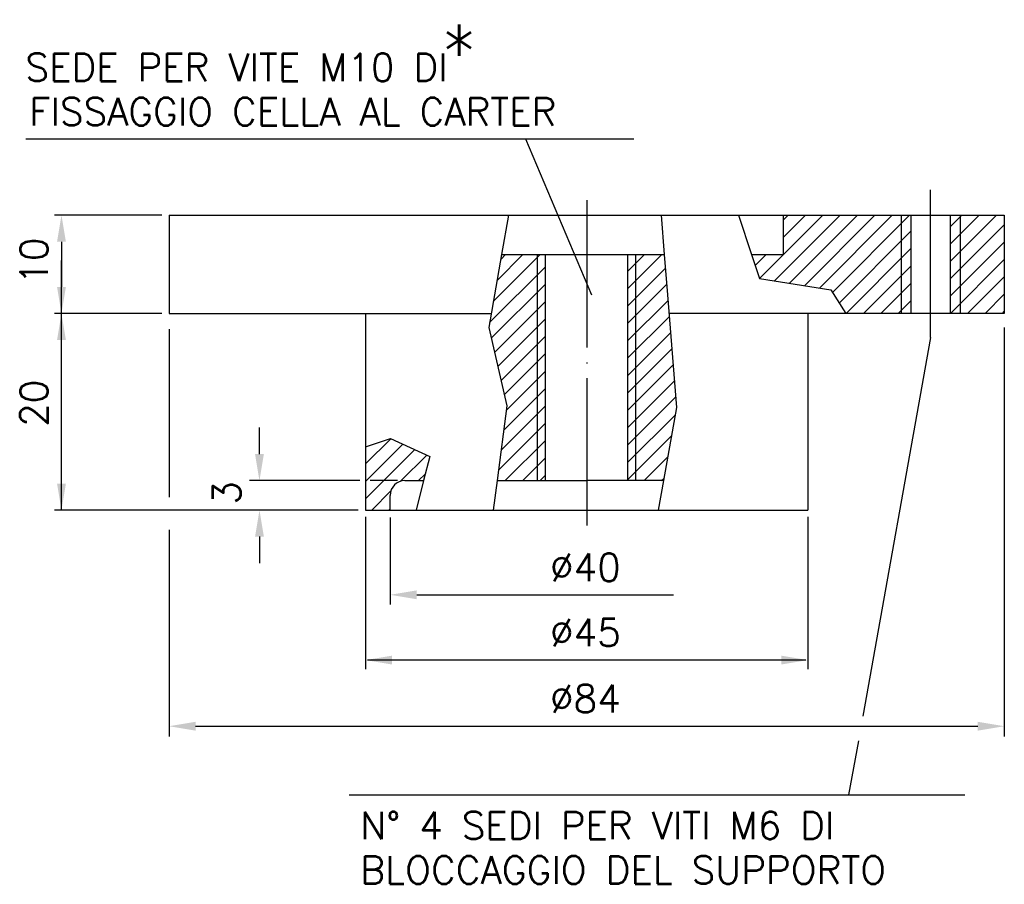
# Model space of a CAD drawing. Extents: x 54 to 155, y 66 to 154.
import ezdxf

# ---------------------------------------------------------------- set-up
doc = ezdxf.new("R2010")
doc.units = 0
doc.header["$LTSCALE"] = 15
doc.header["$MEASUREMENT"] = 0
doc.linetypes.add('TP', pattern=[1.2, 1, -0.1, 0, -0.1])
doc.layers.get('0').update_dxf_attribs({"linetype": 'CONTINUOUS'})
for name, color, linetype in [('1', 7, 'CONTINUOUS'), ('2', 7, 'TP'), ('QUOTE', 7, 'CONTINUOUS')]:
    doc.layers.add(name, color=color, linetype=linetype)
doc.styles.add('DEM2', font='romans', dxfattribs={"height": 2.8})

msp = doc.modelspace()

# ---------------------------------------------------------------- linework, layer by layer
for p, q in [((55.03, 142.13), (116.9, 142.13)), ((105.87, 142.13), (112.58, 126.26)), ((104.13, 134.35), (103.43, 130.35)), ((119.68, 134.35), (119.98, 130.35)), ((127.53, 134.35), (128.87, 130.35)), ((144.09, 134.35), (144.09, 124.35)), ((150.09, 134.35), (150.09, 124.35)), ((103.43, 130.35), (102.13, 122.93)), ((107.09, 107.35), (107.09, 130.35)), ((117.09, 107.35), (117.09, 130.35)), ((119.98, 130.35), (120.3, 126.25)), ((128.87, 130.35), (129.69, 127.91)), ((129.69, 127.91), (136.93, 126.75)), ((136.93, 126.75), (138.47, 124.35)), ((120.3, 126.25), (121.22, 114.79)), ((102.13, 122.93), (103.97, 114.96)), ((147.09, 121.92), (140.19, 83.4)), ((103.97, 114.96), (102.98, 107.35)), ((121.22, 114.79), (119.9, 107.35)), ((78.79, 110.05), (78.79, 112.75)), ((89.59, 110.8), (92.12, 111.63)), ((92.12, 111.63), (96.12, 109.81)), ((96.12, 109.81), (95.5, 107.35)), ((89, 107.35), (77.79, 107.35)), ((92.84, 107.35), (90.05, 107.35)), ((95.5, 107.35), (94.74, 104.35)), ((102.98, 107.35), (102.59, 104.35)), ((119.9, 107.35), (119.37, 104.35)), ((88.84, 104.35), (77.79, 104.35)), ((92.09, 103.6), (92.09, 94.73)), ((78.79, 101.65), (78.79, 98.95)), ((94.79, 95.73), (120.91, 95.73)), ((139.74, 80.88), (138.75, 75.38)), ((87.91, 75.38), (150.58, 75.38))]:
    msp.add_line(p, q)
at = {"color": 0}
for p, q in [((129.69, 127.92), (136.12, 134.35)), ((131.21, 127.67), (137.88, 134.35)), ((132.09, 132.09), (134.35, 134.35)), ((132.09, 133.86), (132.58, 134.35)), ((132.73, 127.43), (139.65, 134.35)), ((134.25, 127.18), (141.42, 134.35)), ((135.78, 126.94), (143.19, 134.35)), ((137.1, 126.49), (144.95, 134.35)), ((149.09, 129.65), (153.79, 134.35)), ((149.09, 131.41), (152.03, 134.35)), ((149.09, 133.18), (150.26, 134.35)), ((149.09, 127.88), (154.59, 133.38)), ((137.79, 125.41), (145.09, 132.72)), ((149.09, 126.11), (154.59, 131.61)), ((102.59, 125.57), (107.37, 130.35)), ((102.97, 127.71), (105.6, 130.35)), ((103.34, 129.86), (103.83, 130.35)), ((116.29, 128.67), (117.97, 130.35)), ((116.29, 126.9), (119.74, 130.35)), ((129.24, 129.24), (130.35, 130.35)), ((138.49, 124.35), (145.09, 130.95)), ((149.1, 124.35), (154.59, 129.84)), ((102.21, 123.43), (107.89, 129.11)), ((116.29, 125.13), (120.09, 128.93)), ((140.26, 124.35), (145.09, 129.18)), ((102.38, 121.83), (107.89, 127.34)), ((116.29, 123.36), (120.22, 127.29)), ((142.03, 124.35), (145.09, 127.41)), ((150.86, 124.35), (154.59, 128.08)), ((152.63, 124.35), (154.59, 126.31)), ((102.71, 120.39), (107.89, 125.57)), ((116.29, 121.6), (120.35, 125.65)), ((143.79, 124.35), (145.09, 125.65)), ((154.4, 124.35), (154.59, 124.54)), ((103.05, 118.96), (107.89, 123.8)), ((116.29, 119.83), (120.48, 124.01)), ((116.29, 118.06), (120.61, 122.38)), ((103.38, 117.52), (107.89, 122.03)), ((103.71, 116.09), (107.89, 120.27)), ((116.29, 116.29), (120.74, 120.74)), ((103.92, 114.52), (107.89, 118.5)), ((116.29, 114.52), (120.87, 119.1)), ((116.29, 112.76), (121, 117.47)), ((103.65, 112.49), (107.89, 116.73)), ((116.29, 110.99), (121.14, 115.83)), ((103.39, 110.46), (107.89, 114.96)), ((116.29, 109.22), (121.08, 114.01)), ((103.12, 108.42), (107.89, 113.2)), ((89.59, 109.04), (92.17, 111.61)), ((103.81, 107.35), (107.89, 111.43)), ((116.29, 107.45), (120.7, 111.86)), ((89.59, 107.27), (93.38, 111.06)), ((89.59, 105.5), (94.59, 110.5)), ((93.13, 107.28), (95.81, 109.95)), ((105.58, 107.35), (107.89, 109.66)), ((117.95, 107.35), (120.32, 109.72)), ((94.97, 107.35), (95.68, 108.05)), ((107.35, 107.35), (107.89, 107.89)), ((119.72, 107.35), (119.94, 107.57)), ((90.21, 104.35), (92.16, 106.31)), ((91.97, 104.35), (92.09, 104.47))]:
    msp.add_line(p, q, dxfattribs=at)
for points in [[(78.34, 110.05), (79.24, 110.05), (78.79, 107.35)], [(78.34, 101.65), (79.24, 101.65), (78.79, 104.35)], [(94.79, 95.28), (94.79, 96.18), (92.09, 95.73)]]:
    msp.add_solid(points)
at = {"layer": '1'}
for p, q in [((69.59, 134.35), (92.09, 134.35)), ((69.59, 134.35), (69.59, 124.35)), ((92.09, 134.35), (132.09, 134.35)), ((132.09, 134.35), (145.09, 134.35)), ((132.09, 134.35), (132.09, 130.35)), ((145.09, 134.35), (149.09, 134.35)), ((145.09, 134.35), (145.09, 124.35)), ((149.09, 134.35), (154.59, 134.35)), ((149.09, 134.35), (149.09, 124.35)), ((154.59, 134.35), (154.59, 124.35)), ((103.43, 130.35), (107.89, 130.35)), ((107.89, 130.35), (112.09, 130.35)), ((107.89, 107.35), (107.89, 130.35)), ((112.09, 130.35), (116.29, 130.35)), ((116.29, 130.35), (119.98, 130.35)), ((116.29, 107.35), (116.29, 130.35)), ((128.87, 130.35), (132.09, 130.35)), ((69.59, 124.35), (102.38, 124.35)), ((89.59, 124.35), (89.59, 110.8)), ((138.47, 124.35), (120.45, 124.35)), ((134.59, 124.35), (134.59, 104.35)), ((145.09, 124.35), (138.47, 124.35)), ((149.09, 124.35), (145.09, 124.35)), ((154.59, 124.35), (149.09, 124.35)), ((89.59, 110.8), (89.59, 104.35)), ((93.59, 107.35), (95.5, 107.35)), ((102.98, 107.35), (107.89, 107.35)), ((107.89, 107.35), (112.09, 107.35)), ((116.29, 107.35), (112.09, 107.35)), ((119.9, 107.35), (116.29, 107.35)), ((92.09, 104.35), (92.09, 105.85)), ((89.59, 104.35), (92.09, 104.35)), ((92.09, 104.35), (112.09, 104.35)), ((112.09, 104.35), (134.59, 104.35))]:
    msp.add_line(p, q, dxfattribs=at)
msp.add_arc((93.59, 105.85), 1.5, 90, 180, dxfattribs=at)
msp.add_arc((93.59, 105.85), 1.5, 90, 180, dxfattribs=at)
at = {"layer": '2'}
for p, q in [((147.09, 121.92), (147.09, 138.17)), ((112.09, 135.88), (112.09, 101.34))]:
    msp.add_line(p, q, dxfattribs=at)
at = {"layer": 'QUOTE'}
for p, q in [((68.84, 134.35), (57.93, 134.35)), ((68.84, 134.35), (58.4, 134.35)), ((58.64, 131.65), (58.64, 127.05)), ((58.64, 104.35), (58.64, 129.75)), ((68.84, 124.35), (57.93, 124.35)), ((69.59, 122.76), (69.59, 105.65)), ((154.59, 122.93), (154.59, 81.33)), ((86.34, 104.35), (57.93, 104.35)), ((89.59, 103.67), (89.59, 88.16)), ((134.59, 103.67), (134.59, 88.16)), ((69.59, 102.33), (69.59, 81.33)), ((134.39, 89.09), (89.79, 89.09)), ((72.29, 82.36), (151.89, 82.36))]:
    msp.add_line(p, q, dxfattribs=at)
for points in [[(59.09, 131.65), (58.19, 131.65), (58.64, 134.35)], [(59.09, 127.05), (58.19, 127.05), (58.64, 124.35)], [(59.09, 127.05), (58.19, 127.05), (58.64, 124.35)], [(59.09, 121.65), (58.19, 121.65), (58.64, 124.35)], [(59.09, 107.05), (58.19, 107.05), (58.64, 104.35)], [(92.29, 88.64), (92.29, 89.54), (89.59, 89.09)], [(131.89, 88.64), (131.89, 89.54), (134.59, 89.09)], [(72.29, 81.91), (72.29, 82.81), (69.59, 82.36)], [(151.89, 81.91), (151.89, 82.81), (154.59, 82.36)]]:
    msp.add_solid(points, dxfattribs=at)

# ---------------------------------------------------------------- texts
at = {"style": 'DEM2'}
for s, height, p in [('*', 5.6, (97.18, 148.16)), ('SEDE PER VITE M10 DI', 2.8, (54.97, 148)), ('FISSAGGIO CELLA AL CARTER', 2.8, (55.36, 143.49)), ('%%c40', 2.8, (108.36, 97.13)), ('N° 4 SEDI PER VITI M6 DI', 2.8, (89.05, 70.86)), ('BLOCCAGGIO DEL SUPPORTO', 2.8, (89.05, 66.33))]:
    msp.add_text(s, height=height, dxfattribs=at).set_placement(p)
msp.add_text('3', height=2.8, rotation=90, dxfattribs=at).set_placement((76.86, 104.91))
at = {"layer": 'QUOTE', "style": 'DEM2'}
for s, p in [('10', (57.24, 127.28)), ('20', (57.24, 112.82))]:
    msp.add_text(s, height=2.8, rotation=90, dxfattribs=at).set_placement(p)
for s, p in [('%%C45', (108.36, 90.49)), ('%%c84', (108.36, 83.76))]:
    msp.add_text(s, height=2.8, dxfattribs=at).set_placement(p)

doc.saveas('drawing.dxf')
